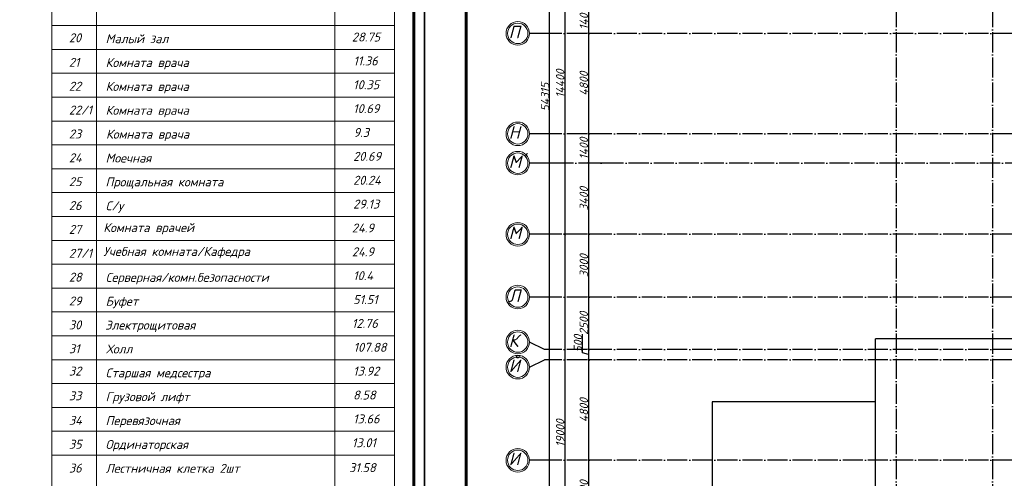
# Model space of a CAD drawing. Header units: millimetres. Extents: x 1112040 to 6903494, y -332921 to -150905.
# Tile 68 of 150: x 1576095 to 1623175, y -212466 to -190552. Entities that reach past the tile are written whole.
import ezdxf

# ---------------------------------------------------------------- set-up
doc = ezdxf.new("R2010")
doc.units = ezdxf.units.MM
doc.linetypes.add('ACAD_ISO04W100', pattern=[30, 24, -3, 0, -3])
doc.layers.add('os', color=253, linetype='Continuous')
doc.styles.get("Standard").update_dxf_attribs({"font": 'isocpeui.ttf'})
doc.styles.add('ГОСТ 300', font='isocpeui.ttf', dxfattribs={"height": 250})
doc.dimstyles.new('ISO-25', dxfattribs={"dimtxt": 400, "dimasz": 100, "dimexe": 50, "dimexo": 50, "dimgap": 20, "dimtad": 1, "dimdec": 0, "dimtxsty": 'Standard', "dimblk": 'ARCHTICK', "dimcen": 20, "dimclrd": 1, "dimclre": 1, "dimadec": 0, "dimazin": 0, "dimtfac": 1, "dimtdec": 0, "dimtmove": 0, "dimatfit": 3, "dimldrblk": 'ARCHTICK', "dimfxl": 1, "dimarcsym": 0})

# ---------------------------------------------------------------- blocks, each defined once
blk = doc.blocks.new('_ArchTick')
at = {"color": 0, "linetype": 'ByBlock', "const_width": 0.15}
blk.add_lwpolyline([(-0.5, -0.5), (0.5, 0.5)], dxfattribs=at)
blk = doc.blocks.new('*D3230')
at = {"color": 1, "lineweight": -2, "transparency": 16777216}
for p, q in [((1603695, -189806), (1603238, -189806)), ((1603288, -189806), (1603288, -191206)), ((1603947, -191206), (1603238, -191206))]:
    blk.add_line(p, q, dxfattribs=at)
at = {"color": 1, "lineweight": -2, "transparency": 16777216, "xscale": 100, "yscale": 100, "zscale": 100}
for p, rotation in [((1603288, -189806), 90), ((1603288, -191206), 270)]:
    blk.add_blockref('_ArchTick', p, dxfattribs=dict(at, rotation=rotation))
at = {"color": 0, "transparency": 16777216, "insert": (1603068, -190506), "char_height": 400, "attachment_point": 5, "rotation": 90}
blk.add_mtext('1400', dxfattribs=at)
blk = doc.blocks.new('*D3231')
at = {"color": 1, "lineweight": -2, "transparency": 16777216}
for p, q in [((1603947, -191206), (1603238, -191206)), ((1603288, -191206), (1603288, -196006)), ((1603894, -196006), (1603238, -196006))]:
    blk.add_line(p, q, dxfattribs=at)
at = {"color": 1, "lineweight": -2, "transparency": 16777216, "xscale": 100, "yscale": 100, "zscale": 100}
for p, rotation in [((1603288, -191206), 90), ((1603288, -196006), 270)]:
    blk.add_blockref('_ArchTick', p, dxfattribs=dict(at, rotation=rotation))
at = {"color": 0, "transparency": 16777216, "insert": (1603068, -193606), "char_height": 400, "attachment_point": 5, "rotation": 90}
blk.add_mtext('4800', dxfattribs=at)
blk = doc.blocks.new('*D3232')
at = {"color": 1, "lineweight": -2, "transparency": 16777216}
for p, q in [((1603894, -196006), (1603238, -196006)), ((1603288, -196006), (1603288, -197406)), ((1604087, -197406), (1603238, -197406))]:
    blk.add_line(p, q, dxfattribs=at)
at = {"color": 1, "lineweight": -2, "transparency": 16777216, "xscale": 100, "yscale": 100, "zscale": 100}
for p, rotation in [((1603288, -196006), 90), ((1603288, -197406), 270)]:
    blk.add_blockref('_ArchTick', p, dxfattribs=dict(at, rotation=rotation))
at = {"color": 0, "transparency": 16777216, "insert": (1603068, -196706), "char_height": 400, "attachment_point": 5, "rotation": 90}
blk.add_mtext('1400', dxfattribs=at)
blk = doc.blocks.new('*D3233')
at = {"color": 1, "lineweight": -2, "transparency": 16777216}
for p, q in [((1604087, -197406), (1603238, -197406)), ((1603288, -197406), (1603288, -200806)), ((1603937, -200806), (1603238, -200806))]:
    blk.add_line(p, q, dxfattribs=at)
at = {"color": 1, "lineweight": -2, "transparency": 16777216, "xscale": 100, "yscale": 100, "zscale": 100}
for p, rotation in [((1603288, -197406), 90), ((1603288, -200806), 270)]:
    blk.add_blockref('_ArchTick', p, dxfattribs=dict(at, rotation=rotation))
at = {"color": 0, "transparency": 16777216, "insert": (1603068, -199106), "char_height": 400, "attachment_point": 5, "rotation": 90}
blk.add_mtext('3400', dxfattribs=at)
blk = doc.blocks.new('*D3234')
at = {"color": 1, "lineweight": -2, "transparency": 16777216}
for p, q in [((1603937, -200806), (1603238, -200806)), ((1603288, -200806), (1603288, -203806)), ((1603825, -203806), (1603238, -203806))]:
    blk.add_line(p, q, dxfattribs=at)
at = {"color": 1, "lineweight": -2, "transparency": 16777216, "xscale": 100, "yscale": 100, "zscale": 100}
for p, rotation in [((1603288, -200806), 90), ((1603288, -203806), 270)]:
    blk.add_blockref('_ArchTick', p, dxfattribs=dict(at, rotation=rotation))
at = {"color": 0, "transparency": 16777216, "insert": (1603068, -202306), "char_height": 400, "attachment_point": 5, "rotation": 90}
blk.add_mtext('3000', dxfattribs=at)
blk = doc.blocks.new('*D3235')
at = {"color": 1, "lineweight": -2, "transparency": 16777216}
for p, q in [((1603825, -203806), (1603238, -203806)), ((1603288, -203806), (1603288, -206306)), ((1603937, -206306), (1603238, -206306))]:
    blk.add_line(p, q, dxfattribs=at)
at = {"color": 1, "lineweight": -2, "transparency": 16777216, "xscale": 100, "yscale": 100, "zscale": 100}
for p, rotation in [((1603288, -203806), 90), ((1603288, -206306), 270)]:
    blk.add_blockref('_ArchTick', p, dxfattribs=dict(at, rotation=rotation))
at = {"color": 0, "transparency": 16777216, "insert": (1603068, -205056), "char_height": 400, "attachment_point": 5, "rotation": 90}
blk.add_mtext('2500', dxfattribs=at)
blk = doc.blocks.new('*D3236')
at = {"color": 1, "lineweight": -2, "transparency": 16777216}
for p, q in [((1603008, -206472), (1603008, -205582)), ((1603288, -206556), (1603008, -206472)), ((1603937, -206306), (1603238, -206306)), ((1603288, -206306), (1603288, -206806)), ((1603787, -206806), (1603238, -206806))]:
    blk.add_line(p, q, dxfattribs=at)
at = {"color": 1, "lineweight": -2, "transparency": 16777216, "xscale": 100, "yscale": 100, "zscale": 100}
for p, rotation in [((1603288, -206306), 90), ((1603288, -206806), 270)]:
    blk.add_blockref('_ArchTick', p, dxfattribs=dict(at, rotation=rotation))
at = {"color": 0, "transparency": 16777216, "insert": (1602788, -206027), "char_height": 400, "attachment_point": 5, "rotation": 90}
blk.add_mtext('500', dxfattribs=at)
blk = doc.blocks.new('*D3237')
at = {"color": 1, "lineweight": -2, "transparency": 16777216}
for p, q in [((1603787, -206806), (1603238, -206806)), ((1603288, -206806), (1603288, -211606)), ((1603963, -211606), (1603238, -211606))]:
    blk.add_line(p, q, dxfattribs=at)
at = {"color": 1, "lineweight": -2, "transparency": 16777216, "xscale": 100, "yscale": 100, "zscale": 100}
for p, rotation in [((1603288, -206806), 90), ((1603288, -211606), 270)]:
    blk.add_blockref('_ArchTick', p, dxfattribs=dict(at, rotation=rotation))
at = {"color": 0, "transparency": 16777216, "insert": (1603068, -209206), "char_height": 400, "attachment_point": 5, "rotation": 90}
blk.add_mtext('4800', dxfattribs=at)
blk = doc.blocks.new('*D3238')
at = {"color": 1, "lineweight": -2, "transparency": 16777216}
for p, q in [((1603963, -211606), (1603238, -211606)), ((1603288, -211606), (1603288, -214606)), ((1603711, -214606), (1603238, -214606))]:
    blk.add_line(p, q, dxfattribs=at)
at = {"color": 1, "lineweight": -2, "transparency": 16777216, "xscale": 100, "yscale": 100, "zscale": 100}
for p, rotation in [((1603288, -211606), 90), ((1603288, -214606), 270)]:
    blk.add_blockref('_ArchTick', p, dxfattribs=dict(at, rotation=rotation))
at = {"color": 0, "transparency": 16777216, "insert": (1603068, -213106), "char_height": 400, "attachment_point": 5, "rotation": 90}
blk.add_mtext('3000', dxfattribs=at)
blk = doc.blocks.new('*D3243')
at = {"color": 1, "lineweight": -2, "transparency": 16777216}
for p, q in [((1602010, -186406), (1602208, -186406)), ((1602158, -186406), (1602158, -200806)), ((1602571, -200806), (1602108, -200806))]:
    blk.add_line(p, q, dxfattribs=at)
at = {"color": 1, "lineweight": -2, "transparency": 16777216, "xscale": 100, "yscale": 100, "zscale": 100}
for p, rotation in [((1602158, -186406), 90), ((1602158, -200806), 270)]:
    blk.add_blockref('_ArchTick', p, dxfattribs=dict(at, rotation=rotation))
at = {"color": 0, "transparency": 16777216, "insert": (1601938, -193606), "char_height": 400, "attachment_point": 5, "rotation": 90}
blk.add_mtext('14400', dxfattribs=at)
blk = doc.blocks.new('*D3244')
at = {"color": 1, "lineweight": -2, "transparency": 16777216}
for p, q in [((1602571, -200806), (1602108, -200806)), ((1602158, -200806), (1602158, -219806)), ((1602547, -219806), (1602108, -219806))]:
    blk.add_line(p, q, dxfattribs=at)
at = {"color": 1, "lineweight": -2, "transparency": 16777216, "xscale": 100, "yscale": 100, "zscale": 100}
for p, rotation in [((1602158, -200806), 90), ((1602158, -219806), 270)]:
    blk.add_blockref('_ArchTick', p, dxfattribs=dict(at, rotation=rotation))
at = {"color": 0, "transparency": 16777216, "insert": (1601938, -210306), "char_height": 400, "attachment_point": 5, "rotation": 90}
blk.add_mtext('19000', dxfattribs=at)
blk = doc.blocks.new('*D3245')
at = {"color": 1, "lineweight": -2, "transparency": 16777216}
for p, q in [((1601267, -167091), (1601485, -167091)), ((1601435, -221406), (1601435, -167091)), ((1601267, -221406), (1601485, -221406))]:
    blk.add_line(p, q, dxfattribs=at)
at = {"color": 1, "lineweight": -2, "transparency": 16777216, "xscale": 100, "yscale": 100, "zscale": 100}
for p, rotation in [((1601435, -167091), 90), ((1601435, -221406), 270)]:
    blk.add_blockref('_ArchTick', p, dxfattribs=dict(at, rotation=rotation))
at = {"color": 0, "transparency": 16777216, "insert": (1601215, -194248), "char_height": 400, "attachment_point": 5, "rotation": 90}
blk.add_mtext('54315', dxfattribs=at)

msp = doc.modelspace()

# ---------------------------------------------------------------- linework, layer by layer
at = {"color": 0, "lineweight": 9}
for p, q in [((1577627.6, -165424.7), (1577627.6, -206799.2)), ((1579766, -165424.7), (1579766, -206799.2)), ((1591170.8, -165424.7), (1591170.8, -206799.2)), ((1594022, -206799.2), (1594022, -165424.7)), ((1577627.6, -190832.5), (1594022, -190832.5)), ((1577627.6, -191973), (1594022, -191973)), ((1577627.6, -193113.4), (1594022, -193113.4)), ((1577627.6, -194253.9), (1594022, -194253.9)), ((1577627.6, -195394.4), (1594022, -195394.4)), ((1577627.6, -196534.9), (1594022, -196534.9)), ((1577627.6, -197675.4), (1594022, -197675.4)), ((1577627.6, -198815.8), (1594022, -198815.8)), ((1577627.6, -199956.3), (1594022, -199956.3)), ((1577627.6, -201096.8), (1594022, -201096.8)), ((1577627.6, -202237.3), (1594022, -202237.3)), ((1577627.6, -203377.8), (1594022, -203377.8)), ((1577627.6, -204518.2), (1594022, -204518.2)), ((1577627.6, -205658.7), (1594022, -205658.7)), ((1577627.6, -206799.2), (1577627.6, -225024.2)), ((1577627.6, -206799.2), (1594022, -206799.2)), ((1577627.6, -206799.2), (1594022, -206799.2)), ((1579766, -206799.2), (1579766, -225024.2)), ((1591170.8, -206799.2), (1591170.8, -225024.2)), ((1594022, -225024.2), (1594022, -206799.2)), ((1577627.6, -207939.7), (1594022, -207939.7)), ((1577627.6, -209080.2), (1594022, -209080.2)), ((1577627.6, -210220.6), (1594022, -210220.6)), ((1577627.6, -211361.1), (1594022, -211361.1))]:
    msp.add_line(p, q, dxfattribs=at)
msp.add_line((1617009.7, -220405.8), (1617009.7, -205805.8))
at = {"linetype": 'Continuous', "lineweight": 25, "ltscale": 100}
for points in [[(1476548.4, -241937.9), (1595448.4, -241937.9), (1595448.4, -157837.9), (1476548.4, -157837.9), (1476548.4, -241937.9)], [(1595448.4, -241937.9), (1714348.4, -241937.9), (1714348.4, -157837.9), (1595448.4, -157837.9), (1595448.4, -241937.9)]]:
    msp.add_lwpolyline(points, dxfattribs=at)
at = {"linetype": 'Continuous', "lineweight": 60, "ltscale": 100}
for points in [[(1478548.4, -241437.9), (1594948.4, -241437.9), (1594948.4, -158337.9), (1478548.4, -158337.9), (1478548.4, -241437.9)], [(1597448.4, -241437.9), (1713848.4, -241437.9), (1713848.4, -158337.9), (1597448.4, -158337.9), (1597448.4, -241437.9)]]:
    msp.add_lwpolyline(points, dxfattribs=at)
for points in [[(1630809.7, -205805.8), (1617009.7, -205805.8)], [(1617009.7, -208805.8), (1609209.7, -208805.8), (1609209.7, -217405.8), (1617009.7, -217405.8)]]:
    msp.add_lwpolyline(points)
at = {"layer": 'os', "linetype": 'ACAD_ISO04W100', "ltscale": 40}
for p, q in [((1618009.7, -164749.6), (1618009.7, -225973.3)), ((1622609.7, -164749.6), (1622609.7, -225973.3)), ((1657214.7, -191205.8), (1601959.8, -191205.8)), ((1657214.7, -196005.8), (1601959.8, -196005.8)), ((1650574.5, -197405.8), (1601959.8, -197405.8)), ((1657214.7, -200805.8), (1601959.8, -200805.8)), ((1657214.7, -203805.8), (1601959.8, -203805.8)), ((1657214.7, -206305.8), (1601959.8, -206305.8)), ((1657214.7, -206805.8), (1601959.8, -206805.8)), ((1657214.7, -211605.8), (1601959.8, -211605.8))]:
    msp.add_line(p, q, dxfattribs=at)
at = {"layer": 'os'}
for p, q in [((1601959.8, -191205.8), (1600473.9, -191205.8)), ((1601959.8, -196005.8), (1600473.9, -196005.8)), ((1601959.8, -197405.8), (1600473.9, -197405.8)), ((1601959.8, -200805.8), (1600473.9, -200805.8)), ((1601959.8, -203805.8), (1600473.9, -203805.8)), ((1601959.8, -206305.8), (1601194.7, -206305.8)), ((1601959.8, -206805.8), (1601194.7, -206805.8)), ((1601959.8, -211605.8), (1600473.9, -211605.8))]:
    msp.add_line(p, q, dxfattribs=at)
at = {"layer": 'os', "color": 0}
for points in [[(1601194.7, -206305.8), (1600473.9, -205955.8)], [(1600473.9, -207155.8), (1601194.7, -206805.8)]]:
    msp.add_lwpolyline(points, dxfattribs=at)
at = {"layer": 'os', "color": 0, "lineweight": 0}
for centre, radius in [((1599911.4, -191205.8), 562.5), ((1599911.4, -191205.8), 487.5), ((1599911.4, -196005.8), 562.5), ((1599911.4, -196005.8), 487.5), ((1599911.4, -197405.8), 562.5), ((1599911.4, -197405.8), 487.5), ((1599911.4, -200805.8), 562.5), ((1599911.4, -200805.8), 487.5), ((1599911.4, -203805.8), 562.5), ((1599911.4, -203805.8), 487.5), ((1599911.4, -205955.8), 562.5), ((1599911.4, -205955.8), 487.5), ((1599911.4, -207155.8), 562.5), ((1599911.4, -207155.8), 487.5), ((1599911.4, -211605.8), 562.5), ((1599911.4, -211605.8), 487.5)]:
    msp.add_circle(centre, radius, dxfattribs=at)

# ---------------------------------------------------------------- texts
at = {"ltscale": 50}
for s, p in [('П', (1599476.2, -191439.4)), ('Н', (1599476.2, -196239.4)), ("М'", (1599476.2, -197639.4)), ('М', (1599476.2, -201039.4)), ('Л', (1599476.2, -204039.4)), ('К', (1599476.2, -206189.4)), ('Й', (1599476.2, -207389.4)), ('И', (1599476.2, -211839.4))]:
    msp.add_text(s, height=600, dxfattribs=at).set_placement(p)
at = {"style": 'ГОСТ 300'}
for s, p in [('20', (1578447, -191631.1)), ('Малый зал', (1580204.5, -191674.4)), ('28.75', (1591978, -191593.8)), ('21', (1578447, -192803.8)), ('Комната врача', (1580204.5, -192814.9)), ('11.36', (1592049.3, -192734.3)), ('10.35', (1592037.9, -193874.8)), ('22', (1578447, -193944.3)), ('Комната врача', (1580204.5, -193955.4)), ('22/1', (1578447, -195084.7)), ('Комната врача', (1580204.5, -195095.9)), ('10.69', (1592037.9, -195015.2)), ('23', (1578447, -196225.2)), ('Комната врача', (1580221.6, -196236.3)), ('9.3', (1592057, -196155.7)), ('24', (1578447, -197365.7)), ('Моечная', (1580204.5, -197376.8)), ('20.69', (1592037.2, -197296.2)), ('25', (1578447, -198506.2)), ('Прощальная комната', (1580198.3, -198517.3)), ('20.24', (1592037.2, -198436.7)), ('29.13', (1592037.9, -199577.2)), ('26', (1578447, -199646.7)), ('С/у', (1580204.1, -199657.8)), ('27', (1578447, -200787.1)), ('Комната врачей', (1580094.5, -200699.8)), ('24.9', (1591978, -200717.6)), ('27/1', (1578447, -201927.6)), ('Учебная комната/Кафедра', (1580094.5, -201840.3)), ('24.9', (1591978, -201858.1)), ('28', (1578447, -203068.1)), ('Серверная/комн.безопасности', (1580204.5, -203079.2)), ('10.4', (1592037.9, -202998.6)), ('29', (1578447, -204208.6)), ('Буфет', (1580204.5, -204219.7)), ('51.51', (1592037.9, -204139.1)), ('30', (1578447, -205349.1)), ('Электрощитовая', (1580184.1, -205360.2)), ('12.76', (1591978, -205279.6)), ('31', (1578447, -206489.5)), ('Холл', (1580221.6, -206500.7)), ('107.88', (1592057, -206420)), ('32', (1578447, -207556.1)), ('13.92', (1592037.2, -207560.5)), ('Старшая медсестра', (1580204.1, -207641.1)), ('33', (1578447, -208738.3)), ('Грузовой лифт', (1580204.5, -208781.6)), ('8.58', (1592034, -208701)), ('34', (1578447, -209911)), ('Перевязочная', (1580204.1, -209922.1)), ('13.66', (1592037.9, -209841.5)), ('35', (1578447, -211051.5)), ('Ординаторская', (1580198.3, -211062.6)), ('13.01', (1591978, -210982)), ('36', (1578447, -212191.9)), ('Лестничная клетка 2шт', (1580204.5, -212203.1)), ('31.58', (1591844.7, -212169.1))]:
    msp.add_text(s, height=427.68, dxfattribs=at).set_placement(p)

# ---------------------------------------------------------------- dimensions: what is measured, and where the dimension line sits
dim = msp.add_linear_dim(base=(1601434.7, -167090.8), p1=(1601216.9, -221405.8), p2=(1601216.9, -167090.8), angle=90, dimstyle='ISO-25')
dim.commit()
dim.dimension.update_dxf_attribs({"geometry": '*D3245', "text_midpoint": (1601214.7, -194248.3)})
for base, p1, p2, picture, middle in [((1602158.4, -200805.8), (1601959.8, -186405.8), (1602621.4, -200805.8), '*D3243', (1601938.4, -193605.8)), ((1603287.7, -191205.8), (1603745.1, -189805.8), (1603997.2, -191205.8), '*D3230', (1603067.7, -190505.8)), ((1603287.7, -196005.8), (1603997.2, -191205.8), (1603943.8, -196005.8), '*D3231', (1603067.7, -193605.8)), ((1603287.7, -197405.8), (1603943.8, -196005.8), (1604136.9, -197405.8), '*D3232', (1603067.7, -196705.8)), ((1603287.7, -200805.8), (1604136.9, -197405.8), (1603987.4, -200805.8), '*D3233', (1603067.7, -199105.8)), ((1602158.4, -219805.8), (1602621.4, -200805.8), (1602597.2, -219805.8), '*D3244', (1601938.4, -210305.8)), ((1603287.7, -203805.8), (1603987.4, -200805.8), (1603874.7, -203805.8), '*D3234', (1603067.7, -202305.8)), ((1603287.7, -206305.8), (1603874.7, -203805.8), (1603986.8, -206305.8), '*D3235', (1603067.7, -205055.8)), ((1603287.7, -206805.8), (1603986.8, -206305.8), (1603837.3, -206805.8), '*D3236', (1602787.7, -206451.8)), ((1603287.7, -211605.8), (1603837.3, -206805.8), (1604012.9, -211605.8), '*D3237', (1603067.7, -209205.8)), ((1603287.7, -214605.8), (1604012.9, -211605.8), (1603761.2, -214605.8), '*D3238', (1603067.7, -213105.8))]:
    dim = msp.add_linear_dim(base=base, p1=p1, p2=p2, angle=90, dimstyle='ISO-25', override={"dimtmove": 1})
    dim.commit()
    dim.dimension.update_dxf_attribs({"geometry": picture, "text_midpoint": middle})

doc.saveas('drawing.dxf')
